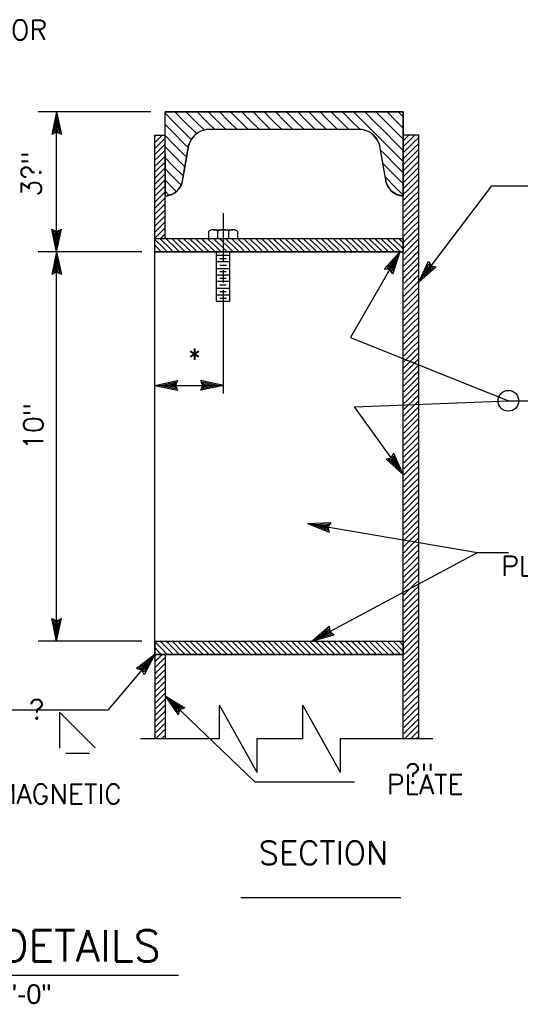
# Model space of a CAD drawing. Extents: x -31.3 to 10.7, y -20.4 to 9.6.
# Tile 18 of 25: x 2.7 to 5.9, y -11 to -4.7. Entities that reach past the tile are written whole.
import ezdxf
from ezdxf.enums import TextEntityAlignment as Align

# ---------------------------------------------------------------- set-up
doc = ezdxf.new("R2010")
doc.units = 0
doc.header["$MEASUREMENT"] = 0
doc.layers.add('01', color=7, linetype='CONTINUOUS')
doc.styles.add('ARIAL', font='Arial')
doc.styles.add('TXT_SHX', font='txt.shx')

msp = doc.modelspace()

# ---------------------------------------------------------------- linework, layer by layer
at = {"layer": '01', "color": 7, "linetype": 'CONTINUOUS'}
for p, q in [((3.5404, -5.3196), (2.8244, -5.3196)), ((2.9414, -5.3196), (2.9104, -5.4636)), ((2.9414, -6.2096), (2.9414, -5.3196)), ((2.9414, -5.3196), (2.9724, -5.4636)), ((5.1444, -5.3196), (3.6314, -5.3196)), ((3.6314, -6.1226), (3.6314, -5.3196)), ((3.7504, -5.3776), (3.6924, -5.3196)), ((3.8214, -5.3776), (3.7634, -5.3196)), ((3.8924, -5.3776), (3.8344, -5.3196)), ((3.9634, -5.3776), (3.9054, -5.3196)), ((4.0344, -5.3776), (3.9764, -5.3196)), ((4.1054, -5.3776), (4.0474, -5.3196)), ((4.1764, -5.3776), (4.1184, -5.3196)), ((4.2474, -5.3776), (4.1894, -5.3196)), ((4.3184, -5.3776), (4.2604, -5.3196)), ((4.3894, -5.3776), (4.3314, -5.3196)), ((4.4604, -5.3776), (4.4024, -5.3196)), ((4.5314, -5.3776), (4.4734, -5.3196)), ((4.6024, -5.3776), (4.5444, -5.3196)), ((4.6734, -5.3776), (4.6154, -5.3196)), ((4.7444, -5.3776), (4.6864, -5.3196)), ((4.8154, -5.3776), (4.7574, -5.3196)), ((4.8864, -5.3776), (4.8284, -5.3196)), ((4.9574, -5.3776), (4.8994, -5.3196)), ((5.0284, -5.3776), (4.9704, -5.3196)), ((5.0994, -5.3776), (5.0414, -5.3196)), ((5.1444, -5.3516), (5.1124, -5.3196)), ((5.1444, -9.3036), (5.1444, -5.3196)), ((2.9414, -5.3566), (2.9214, -5.4506)), ((2.9414, -5.3566), (2.9614, -5.4506)), ((3.6794, -5.3776), (3.6324, -5.3306)), ((3.7504, -5.4486), (3.6794, -5.3776)), ((3.8214, -5.4486), (3.7504, -5.3776)), ((3.8804, -5.4366), (3.8214, -5.3776)), ((3.9464, -5.4316), (3.8924, -5.3776)), ((4.0174, -5.4316), (3.9634, -5.3776)), ((4.0884, -5.4316), (4.0344, -5.3776)), ((4.1594, -5.4316), (4.1054, -5.3776)), ((4.2304, -5.4316), (4.1764, -5.3776)), ((4.3014, -5.4316), (4.2474, -5.3776)), ((4.3724, -5.4316), (4.3184, -5.3776)), ((4.4434, -5.4316), (4.3894, -5.3776)), ((4.5144, -5.4316), (4.4604, -5.3776)), ((4.5854, -5.4316), (4.5314, -5.3776)), ((4.6564, -5.4316), (4.6024, -5.3776)), ((4.7274, -5.4316), (4.6734, -5.3776)), ((4.7984, -5.4316), (4.7444, -5.3776)), ((4.8694, -5.4326), (4.8154, -5.3776)), ((4.9574, -5.4486), (4.8864, -5.3776)), ((5.0284, -5.4486), (4.9574, -5.3776)), ((5.0994, -5.4486), (5.0284, -5.3776)), ((5.1444, -5.4226), (5.0994, -5.3776)), ((2.9414, -5.4416), (2.9214, -5.4506)), ((2.9414, -5.3926), (2.9324, -5.4376)), ((2.9414, -5.4336), (2.9324, -5.4376)), ((2.9414, -5.3926), (2.9514, -5.4376)), ((2.9514, -5.4376), (2.9414, -5.4336)), ((2.9614, -5.4506), (2.9414, -5.4416)), ((3.6794, -5.4486), (3.6324, -5.4016)), ((4.8554, -5.4316), (3.9194, -5.4316)), ((2.9414, -5.4496), (2.9104, -5.4636)), ((2.9724, -5.4636), (2.9414, -5.4496)), ((3.5664, -5.4676), (3.6314, -5.4676)), ((3.5664, -8.6846), (3.5664, -5.4676)), ((3.5664, -5.4756), (3.5744, -5.4676)), ((3.5664, -5.5136), (3.5894, -5.4906)), ((3.5894, -5.4906), (3.6124, -5.4676)), ((3.5894, -5.5286), (3.6274, -5.4906)), ((3.6274, -5.4906), (3.6314, -5.4866)), ((3.6794, -5.5196), (3.6324, -5.4726)), ((3.7504, -5.5196), (3.6794, -5.4486)), ((3.7974, -5.4956), (3.7504, -5.4486)), ((3.8314, -5.4586), (3.8214, -5.4486)), ((5.0284, -5.5196), (4.9574, -5.4486)), ((5.0994, -5.5196), (5.0284, -5.4486)), ((5.1444, -5.4936), (5.0994, -5.4486)), ((5.2434, -5.4676), (5.1444, -5.4676)), ((5.1484, -5.4996), (5.1694, -5.4786)), ((5.1694, -5.4786), (5.1804, -5.4676)), ((5.1694, -5.5166), (5.2074, -5.4786)), ((5.2074, -5.4786), (5.2184, -5.4676)), ((5.2074, -5.5166), (5.2424, -5.4816)), ((5.2424, -9.3036), (5.2424, -5.4676)), ((3.5664, -5.5516), (3.5894, -5.5286)), ((3.5664, -5.5896), (3.5894, -5.5666)), ((3.5894, -5.5666), (3.6274, -5.5286)), ((3.5894, -5.6046), (3.6274, -5.5666)), ((3.6274, -5.5286), (3.6314, -5.5246)), ((3.6274, -5.5666), (3.6314, -5.5626)), ((3.6794, -5.5906), (3.6324, -5.5436)), ((3.7504, -5.5906), (3.6794, -5.5196)), ((3.7444, -5.7416), (3.7824, -5.5256)), ((3.7794, -5.5486), (3.7504, -5.5196)), ((5.0304, -5.7416), (4.9924, -5.5256)), ((5.0284, -5.5906), (4.9984, -5.5616)), ((5.0994, -5.5906), (5.0284, -5.5196)), ((5.1444, -5.5646), (5.0994, -5.5196)), ((5.1484, -5.5376), (5.1694, -5.5166)), ((5.1484, -5.5756), (5.1694, -5.5546)), ((5.1694, -5.5546), (5.2074, -5.5166)), ((5.1694, -5.5926), (5.2074, -5.5546)), ((5.2074, -5.5546), (5.2424, -5.5196)), ((5.2074, -5.5926), (5.2424, -5.5576)), ((3.5664, -5.6276), (3.5894, -5.6046)), ((3.5894, -5.6426), (3.6274, -5.6046)), ((3.6274, -5.6046), (3.6314, -5.6006)), ((3.6794, -5.6616), (3.6324, -5.6136)), ((3.7504, -5.6616), (3.6794, -5.5906)), ((3.7684, -5.6076), (3.7504, -5.5906)), ((5.0994, -5.6616), (5.0284, -5.5906)), ((5.1444, -5.6356), (5.0994, -5.5906)), ((5.1484, -5.6136), (5.1694, -5.5926)), ((5.1484, -5.6516), (5.1694, -5.6306)), ((5.1694, -5.6306), (5.2074, -5.5926)), ((5.1694, -5.6686), (5.2074, -5.6306)), ((5.2074, -5.6306), (5.2424, -5.5956)), ((5.2074, -5.6686), (5.2424, -5.6336)), ((3.5664, -5.6656), (3.5894, -5.6426)), ((3.5664, -5.7036), (3.5894, -5.6806)), ((3.5894, -5.6806), (3.6274, -5.6426)), ((3.5894, -5.7186), (3.6274, -5.6806)), ((3.6274, -5.6426), (3.6314, -5.6386)), ((3.6274, -5.6806), (3.6314, -5.6766)), ((3.6794, -5.7326), (3.6324, -5.6846)), ((3.7474, -5.7286), (3.6794, -5.6616)), ((3.7574, -5.6676), (3.7504, -5.6616)), ((5.0284, -5.6616), (5.0134, -5.6466)), ((5.0994, -5.7326), (5.0284, -5.6616)), ((5.1444, -5.7066), (5.0994, -5.6616)), ((5.1484, -5.6896), (5.1694, -5.6686)), ((5.1694, -5.7066), (5.2074, -5.6686)), ((5.2074, -5.7066), (5.2424, -5.6716)), ((3.5664, -5.7416), (3.5894, -5.7186)), ((3.5664, -5.7796), (3.5894, -5.7566)), ((3.5894, -5.7566), (3.6274, -5.7186)), ((3.5894, -5.7946), (3.6274, -5.7566)), ((3.6274, -5.7186), (3.6314, -5.7146)), ((3.6274, -5.7566), (3.6314, -5.7526)), ((3.6794, -5.8036), (3.6324, -5.7556)), ((3.7324, -5.7846), (3.6794, -5.7326)), ((5.0994, -5.8036), (5.0284, -5.7326)), ((5.1444, -5.7776), (5.0994, -5.7326)), ((5.1484, -5.7276), (5.1694, -5.7066)), ((5.1484, -5.7656), (5.1694, -5.7446)), ((5.1694, -5.7446), (5.2074, -5.7066)), ((5.1694, -5.7826), (5.2074, -5.7446)), ((5.2074, -5.7446), (5.2424, -5.7096)), ((5.2074, -5.7826), (5.2424, -5.7476)), ((3.5664, -5.8176), (3.5894, -5.7946)), ((3.5894, -5.8326), (3.6274, -5.7946)), ((3.6274, -5.7946), (3.6314, -5.7906)), ((3.7014, -5.8256), (3.6794, -5.8036)), ((5.1444, -5.8486), (5.0994, -5.8036)), ((5.1484, -5.8036), (5.1694, -5.7826)), ((5.1484, -5.8416), (5.1694, -5.8206)), ((5.1694, -5.8206), (5.2074, -5.7826)), ((5.1694, -5.8586), (5.2074, -5.8206)), ((5.2074, -5.8206), (5.2424, -5.7856)), ((5.2424, -6.4016), (5.7074, -5.7896)), ((5.7074, -5.7896), (6.0104, -5.7896)), ((3.5664, -5.8556), (3.5894, -5.8326)), ((3.5664, -5.8936), (3.5894, -5.8706)), ((3.5894, -5.8706), (3.6274, -5.8326)), ((3.5894, -5.9086), (3.6274, -5.8706)), ((3.6274, -5.8326), (3.6314, -5.8286)), ((3.6544, -5.8486), (3.6324, -5.8266)), ((5.1484, -5.8796), (5.1694, -5.8586)), ((5.1694, -5.8966), (5.2074, -5.8586)), ((5.2074, -5.8586), (5.2424, -5.8236)), ((5.2074, -5.8966), (5.2424, -5.8616)), ((3.5664, -5.9316), (3.5894, -5.9086)), ((3.5664, -5.9696), (3.5894, -5.9466)), ((3.5894, -5.9466), (3.6274, -5.9086)), ((3.5894, -5.9846), (3.6274, -5.9466)), ((5.1484, -5.9176), (5.1694, -5.8966)), ((5.1484, -5.9556), (5.1694, -5.9346)), ((5.1694, -5.9346), (5.2074, -5.8966)), ((5.1694, -5.9726), (5.2074, -5.9346)), ((5.2074, -5.9346), (5.2424, -5.8996)), ((5.2074, -5.9726), (5.2424, -5.9376)), ((3.5664, -6.0076), (3.5894, -5.9846)), ((3.5894, -6.0226), (3.6274, -5.9846)), ((4.0014, -6.2696), (4.0014, -5.9636)), ((5.1484, -5.9936), (5.1694, -5.9726)), ((5.1694, -6.0106), (5.2074, -5.9726)), ((5.2074, -6.0106), (5.2424, -5.9756)), ((2.9414, -6.2096), (2.9104, -6.0656)), ((2.9104, -6.0656), (2.9414, -6.0796)), ((2.9414, -6.2096), (2.9724, -6.0656)), ((2.9414, -6.0796), (2.9724, -6.0656)), ((3.5664, -6.0456), (3.5894, -6.0226)), ((3.5664, -6.0836), (3.5894, -6.0606)), ((3.5894, -6.0606), (3.6274, -6.0226)), ((3.5894, -6.0986), (3.6274, -6.0606)), ((3.6274, -6.0226), (3.6314, -6.0186)), ((3.6274, -6.0606), (3.6314, -6.0566)), ((3.9364, -6.0696), (4.0634, -6.0696)), ((5.1484, -6.0316), (5.1694, -6.0106)), ((5.1484, -6.0696), (5.1694, -6.0486)), ((5.1694, -6.0486), (5.2074, -6.0106)), ((5.1694, -6.0866), (5.2074, -6.0486)), ((5.2074, -6.0486), (5.2424, -6.0136)), ((5.2074, -6.0866), (5.2424, -6.0516)), ((2.9414, -6.1726), (2.9214, -6.0786)), ((2.9214, -6.0786), (2.9414, -6.0876)), ((2.9414, -6.1366), (2.9314, -6.0916)), ((2.9314, -6.0916), (2.9414, -6.0956)), ((2.9414, -6.1726), (2.9614, -6.0786)), ((2.9414, -6.0876), (2.9614, -6.0786)), ((2.9414, -6.1366), (2.9504, -6.0916)), ((2.9414, -6.0956), (2.9504, -6.0916)), ((3.5664, -6.1216), (3.5894, -6.0986)), ((3.5664, -6.1246), (5.1444, -6.1246)), ((3.5754, -6.1406), (3.5664, -6.1316)), ((3.6134, -6.1406), (3.5974, -6.1246)), ((3.6014, -6.1246), (3.6274, -6.0986)), ((3.6274, -6.0986), (3.6314, -6.0946)), ((3.6514, -6.1406), (3.6354, -6.1246)), ((3.6894, -6.1406), (3.6734, -6.1246)), ((3.7274, -6.1406), (3.7114, -6.1246)), ((3.7654, -6.1406), (3.7494, -6.1246)), ((3.8034, -6.1406), (3.7874, -6.1246)), ((3.8414, -6.1406), (3.8254, -6.1246)), ((3.8794, -6.1406), (3.8634, -6.1246)), ((3.9174, -6.1406), (3.9014, -6.1246)), ((3.9084, -6.1246), (3.9084, -6.0806)), ((3.9554, -6.1406), (3.9394, -6.1246)), ((3.9654, -6.1246), (3.9654, -6.0806)), ((3.9934, -6.1406), (3.9774, -6.1246)), ((4.0314, -6.1406), (4.0154, -6.1246)), ((4.0354, -6.1246), (4.0354, -6.0806)), ((4.0694, -6.1406), (4.0534, -6.1246)), ((4.1074, -6.1406), (4.0914, -6.1246)), ((4.0924, -6.1246), (4.0924, -6.0806)), ((4.1454, -6.1406), (4.1294, -6.1246)), ((4.1834, -6.1406), (4.1674, -6.1246)), ((4.2214, -6.1406), (4.2054, -6.1246)), ((4.2594, -6.1406), (4.2434, -6.1246)), ((4.2974, -6.1406), (4.2814, -6.1246)), ((4.3354, -6.1406), (4.3194, -6.1246)), ((4.3734, -6.1406), (4.3574, -6.1246)), ((4.4114, -6.1406), (4.3954, -6.1246)), ((4.4494, -6.1406), (4.4334, -6.1246)), ((4.4874, -6.1406), (4.4714, -6.1246)), ((4.5254, -6.1406), (4.5094, -6.1246)), ((4.5634, -6.1406), (4.5474, -6.1246)), ((4.6014, -6.1406), (4.5854, -6.1246)), ((4.6394, -6.1406), (4.6234, -6.1246)), ((4.6774, -6.1406), (4.6614, -6.1246)), ((4.7154, -6.1406), (4.6994, -6.1246)), ((4.7534, -6.1406), (4.7374, -6.1246)), ((4.7914, -6.1406), (4.7754, -6.1246)), ((4.8294, -6.1406), (4.8134, -6.1246)), ((4.8674, -6.1406), (4.8514, -6.1246)), ((4.9054, -6.1406), (4.8894, -6.1246)), ((4.9434, -6.1406), (4.9274, -6.1246)), ((4.9814, -6.1406), (4.9654, -6.1246)), ((5.0194, -6.1406), (5.0034, -6.1246)), ((5.0574, -6.1406), (5.0414, -6.1246)), ((5.0954, -6.1406), (5.0794, -6.1246)), ((5.1334, -6.1406), (5.1174, -6.1246)), ((5.1484, -6.1076), (5.1694, -6.0866)), ((5.1484, -6.1456), (5.1694, -6.1246)), ((5.1694, -6.1246), (5.2074, -6.0866)), ((5.1694, -6.1626), (5.2074, -6.1246)), ((5.2074, -6.1246), (5.2424, -6.0896)), ((5.2074, -6.1626), (5.2424, -6.1276)), ((3.5754, -6.1786), (3.5664, -6.1696)), ((3.6134, -6.1786), (3.5754, -6.1406)), ((3.6064, -6.2096), (3.5754, -6.1786)), ((3.6514, -6.1786), (3.6134, -6.1406)), ((3.6444, -6.2096), (3.6134, -6.1786)), ((3.6894, -6.1786), (3.6514, -6.1406)), ((3.6824, -6.2096), (3.6514, -6.1786)), ((3.7274, -6.1786), (3.6894, -6.1406)), ((3.7204, -6.2096), (3.6894, -6.1786)), ((3.7654, -6.1786), (3.7274, -6.1406)), ((3.7584, -6.2096), (3.7274, -6.1786)), ((3.8034, -6.1786), (3.7654, -6.1406)), ((3.7964, -6.2096), (3.7654, -6.1786)), ((3.8414, -6.1786), (3.8034, -6.1406)), ((3.8344, -6.2096), (3.8034, -6.1786)), ((3.8794, -6.1786), (3.8414, -6.1406)), ((3.8724, -6.2096), (3.8414, -6.1786)), ((3.9174, -6.1786), (3.8794, -6.1406)), ((3.9104, -6.2096), (3.8794, -6.1786)), ((3.9554, -6.1786), (3.9174, -6.1406)), ((3.9484, -6.2096), (3.9174, -6.1786)), ((3.9934, -6.1786), (3.9554, -6.1406)), ((3.9864, -6.2096), (3.9554, -6.1786)), ((4.0314, -6.1786), (3.9934, -6.1406)), ((4.0244, -6.2096), (3.9934, -6.1786)), ((4.0694, -6.1786), (4.0314, -6.1406)), ((4.0624, -6.2096), (4.0314, -6.1786)), ((4.1074, -6.1786), (4.0694, -6.1406)), ((4.1004, -6.2096), (4.0694, -6.1786)), ((4.1454, -6.1786), (4.1074, -6.1406)), ((4.1384, -6.2096), (4.1074, -6.1786)), ((4.1834, -6.1786), (4.1454, -6.1406)), ((4.1764, -6.2096), (4.1454, -6.1786)), ((4.2214, -6.1786), (4.1834, -6.1406)), ((4.2144, -6.2096), (4.1834, -6.1786)), ((4.2594, -6.1786), (4.2214, -6.1406)), ((4.2524, -6.2096), (4.2214, -6.1786)), ((4.2974, -6.1786), (4.2594, -6.1406)), ((4.2904, -6.2096), (4.2594, -6.1786)), ((4.3354, -6.1786), (4.2974, -6.1406)), ((4.3284, -6.2096), (4.2974, -6.1786)), ((4.3734, -6.1786), (4.3354, -6.1406)), ((4.3664, -6.2096), (4.3354, -6.1786)), ((4.4114, -6.1786), (4.3734, -6.1406)), ((4.4044, -6.2096), (4.3734, -6.1786)), ((4.4494, -6.1786), (4.4114, -6.1406)), ((4.4424, -6.2096), (4.4114, -6.1786)), ((4.4874, -6.1786), (4.4494, -6.1406)), ((4.4804, -6.2096), (4.4494, -6.1786)), ((4.5254, -6.1786), (4.4874, -6.1406)), ((4.5184, -6.2096), (4.4874, -6.1786)), ((4.5634, -6.1786), (4.5254, -6.1406)), ((4.5564, -6.2096), (4.5254, -6.1786)), ((4.6014, -6.1786), (4.5634, -6.1406)), ((4.5944, -6.2096), (4.5634, -6.1786)), ((4.6394, -6.1786), (4.6014, -6.1406)), ((4.6324, -6.2096), (4.6014, -6.1786)), ((4.6774, -6.1786), (4.6394, -6.1406)), ((4.6704, -6.2096), (4.6394, -6.1786)), ((4.7154, -6.1786), (4.6774, -6.1406)), ((4.7084, -6.2096), (4.6774, -6.1786)), ((4.7534, -6.1786), (4.7154, -6.1406)), ((4.7464, -6.2096), (4.7154, -6.1786)), ((4.7914, -6.1786), (4.7534, -6.1406)), ((4.7844, -6.2096), (4.7534, -6.1786)), ((4.8294, -6.1786), (4.7914, -6.1406)), ((4.8224, -6.2096), (4.7914, -6.1786)), ((4.8674, -6.1786), (4.8294, -6.1406)), ((4.8604, -6.2096), (4.8294, -6.1786)), ((4.9054, -6.1786), (4.8674, -6.1406)), ((4.8984, -6.2096), (4.8674, -6.1786)), ((4.9434, -6.1786), (4.9054, -6.1406)), ((4.9364, -6.2096), (4.9054, -6.1786)), ((4.9814, -6.1786), (4.9434, -6.1406)), ((4.9744, -6.2096), (4.9434, -6.1786)), ((5.0194, -6.1786), (4.9814, -6.1406)), ((5.0124, -6.2096), (4.9814, -6.1786)), ((5.0574, -6.1786), (5.0194, -6.1406)), ((5.0504, -6.2096), (5.0194, -6.1786)), ((5.0954, -6.1786), (5.0574, -6.1406)), ((5.0884, -6.2096), (5.0574, -6.1786)), ((5.1334, -6.1786), (5.0954, -6.1406)), ((5.1264, -6.2096), (5.0954, -6.1786)), ((5.1444, -6.1516), (5.1334, -6.1406)), ((5.1444, -6.1896), (5.1334, -6.1786)), ((5.1484, -6.1836), (5.1694, -6.1626)), ((5.1694, -6.2006), (5.2074, -6.1626)), ((5.2074, -6.2006), (5.2424, -6.1656)), ((3.4824, -6.2096), (2.8244, -6.2096)), ((2.9414, -6.2096), (2.9104, -6.3536)), ((2.9414, -6.2466), (2.9214, -6.3406)), ((2.9414, -8.6846), (2.9414, -6.2096)), ((2.9414, -6.2096), (2.9724, -6.3536)), ((2.9414, -6.2466), (2.9614, -6.3406)), ((3.5684, -6.2096), (3.5664, -6.2076)), ((3.5664, -6.2096), (5.1444, -6.2096)), ((3.9574, -6.5236), (3.9574, -6.2096)), ((3.9574, -6.2306), (4.0424, -6.2306)), ((3.9784, -6.2516), (4.0204, -6.2516)), ((4.0424, -6.5236), (4.0424, -6.2096)), ((5.1224, -6.2096), (4.8094, -6.7536)), ((5.1224, -6.2096), (5.0234, -6.3186)), ((5.1044, -6.2416), (5.0394, -6.3136)), ((5.1044, -6.2416), (5.0744, -6.3336)), ((5.1224, -6.2096), (5.0774, -6.3496)), ((5.1484, -6.2216), (5.1694, -6.2006)), ((5.1484, -6.2596), (5.1694, -6.2386)), ((5.1694, -6.2386), (5.2074, -6.2006)), ((5.1694, -6.2766), (5.2074, -6.2386)), ((5.2074, -6.2386), (5.2424, -6.2036)), ((5.2074, -6.2766), (5.2424, -6.2416)), ((2.9414, -6.2826), (2.9324, -6.3276)), ((2.9414, -6.2826), (2.9514, -6.3276)), ((3.9574, -6.2716), (4.0424, -6.2716)), ((3.9574, -6.3146), (4.0424, -6.3146)), ((3.9794, -6.2936), (4.0204, -6.2936)), ((5.0574, -6.3226), (5.0234, -6.3186)), ((5.0614, -6.3156), (5.0394, -6.3136)), ((5.0864, -6.2726), (5.0554, -6.3076)), ((5.0654, -6.3086), (5.0554, -6.3076)), ((5.0774, -6.3496), (5.0574, -6.3226)), ((5.0744, -6.3336), (5.0614, -6.3156)), ((5.0724, -6.3166), (5.0654, -6.3086)), ((5.0864, -6.2726), (5.0724, -6.3166)), ((5.1484, -6.2976), (5.1694, -6.2766)), ((5.1484, -6.3356), (5.1694, -6.3146)), ((5.1694, -6.3146), (5.2074, -6.2766)), ((5.1694, -6.3526), (5.2074, -6.3146)), ((5.2074, -6.3146), (5.2424, -6.2796)), ((5.2074, -6.3526), (5.2424, -6.3176)), ((5.2424, -6.4016), (5.3044, -6.2686)), ((5.2424, -6.4016), (5.3544, -6.3056)), ((5.2644, -6.3726), (5.3054, -6.2856)), ((5.2644, -6.3726), (5.3374, -6.3096)), ((5.2864, -6.3436), (5.3054, -6.3016)), ((5.2864, -6.3436), (5.3214, -6.3126)), ((5.3044, -6.2686), (5.3214, -6.2976)), ((5.3054, -6.2856), (5.3164, -6.3046)), ((5.3054, -6.3016), (5.3114, -6.3106)), ((5.3114, -6.3106), (5.3214, -6.3126)), ((5.3164, -6.3046), (5.3374, -6.3096)), ((5.3214, -6.2976), (5.3544, -6.3056)), ((2.9414, -6.3396), (2.9104, -6.3536)), ((2.9414, -6.3316), (2.9214, -6.3406)), ((2.9414, -6.3236), (2.9324, -6.3276)), ((2.9514, -6.3276), (2.9414, -6.3236)), ((2.9614, -6.3406), (2.9414, -6.3316)), ((2.9724, -6.3536), (2.9414, -6.3396)), ((3.9574, -6.3556), (4.0424, -6.3556)), ((3.9784, -6.3766), (4.0184, -6.3766)), ((3.9794, -6.3346), (4.0194, -6.3346)), ((4.0014, -6.4046), (4.0014, -6.3266)), ((5.1704, -6.3516), (5.1454, -6.3766)), ((5.1494, -6.4486), (5.2424, -6.3556)), ((5.1504, -6.4096), (5.2074, -6.3526)), ((3.9574, -6.3956), (4.0424, -6.3956)), ((3.9574, -6.4396), (4.0424, -6.4396)), ((3.9784, -6.4186), (4.0194, -6.4186)), ((5.1694, -6.4696), (5.2074, -6.4316)), ((5.2074, -6.4316), (5.2424, -6.3966)), ((5.2074, -6.4696), (5.2424, -6.4346)), ((3.9574, -6.4826), (4.0424, -6.4826)), ((3.9784, -6.4616), (4.0194, -6.4616)), ((3.9794, -6.5036), (4.0204, -6.5036)), ((4.0014, -7.1106), (4.0014, -6.4526)), ((5.1484, -6.4906), (5.1694, -6.4696)), ((5.1484, -6.5286), (5.1694, -6.5076)), ((5.1694, -6.5076), (5.2074, -6.4696)), ((5.1694, -6.5456), (5.2074, -6.5076)), ((5.2074, -6.5076), (5.2424, -6.4726)), ((5.2074, -6.5456), (5.2424, -6.5106)), ((3.9574, -6.5236), (4.0424, -6.5236)), ((5.1484, -6.5666), (5.1694, -6.5456)), ((5.1694, -6.5836), (5.2074, -6.5456)), ((5.2074, -6.5836), (5.2424, -6.5486)), ((5.1484, -6.6046), (5.1694, -6.5836)), ((5.1484, -6.6426), (5.1694, -6.6216)), ((5.1694, -6.6216), (5.2074, -6.5836)), ((5.1694, -6.6596), (5.2074, -6.6216)), ((5.2074, -6.6216), (5.2424, -6.5866)), ((5.2074, -6.6596), (5.2424, -6.6246)), ((5.1484, -6.6806), (5.1694, -6.6596)), ((5.1484, -6.7186), (5.1694, -6.6976)), ((5.1694, -6.6976), (5.2074, -6.6596)), ((5.1694, -6.7356), (5.2074, -6.6976)), ((5.2074, -6.6976), (5.2424, -6.6626)), ((4.8094, -6.7536), (5.8124, -7.1566)), ((5.1484, -6.7566), (5.1694, -6.7356)), ((5.1694, -6.7736), (5.2074, -6.7356)), ((5.2074, -6.7356), (5.2424, -6.7006)), ((5.2074, -6.7736), (5.2424, -6.7386)), ((5.1484, -6.7946), (5.1694, -6.7736)), ((5.1484, -6.8326), (5.1694, -6.8116)), ((5.1694, -6.8116), (5.2074, -6.7736)), ((5.1694, -6.8496), (5.2074, -6.8116)), ((5.2074, -6.8116), (5.2424, -6.7766)), ((5.2074, -6.8496), (5.2424, -6.8146)), ((5.1484, -6.8706), (5.1694, -6.8496)), ((5.1694, -6.8876), (5.2074, -6.8496)), ((5.2074, -6.8876), (5.2424, -6.8526)), ((5.1484, -6.9086), (5.1694, -6.8876)), ((5.1484, -6.9466), (5.1694, -6.9256)), ((5.1694, -6.9256), (5.2074, -6.8876)), ((5.1694, -6.9636), (5.2074, -6.9256)), ((5.2074, -6.9256), (5.2424, -6.8906)), ((5.2074, -6.9636), (5.2424, -6.9286)), ((5.1484, -6.9846), (5.1694, -6.9636)), ((5.1484, -7.0226), (5.1694, -7.0016)), ((5.1694, -7.0016), (5.2074, -6.9636)), ((5.1694, -7.0396), (5.2074, -7.0016)), ((5.2074, -7.0016), (5.2424, -6.9666)), ((5.2074, -7.0396), (5.2424, -7.0046)), ((3.5664, -7.0586), (3.7104, -7.0276)), ((3.5664, -7.0586), (4.0014, -7.0586)), ((3.5664, -7.0586), (3.7104, -7.0896)), ((3.6034, -7.0586), (3.6974, -7.0386)), ((3.6034, -7.0586), (3.6974, -7.0786)), ((3.6394, -7.0586), (3.6844, -7.0486)), ((3.6394, -7.0586), (3.6844, -7.0676)), ((3.6844, -7.0486), (3.6804, -7.0586)), ((3.6804, -7.0586), (3.6844, -7.0676)), ((3.6974, -7.0386), (3.6884, -7.0586)), ((3.6884, -7.0586), (3.6974, -7.0786)), ((3.7104, -7.0276), (3.6964, -7.0586)), ((3.6964, -7.0586), (3.7104, -7.0896)), ((4.0014, -7.0586), (3.8574, -7.0276)), ((3.8714, -7.0586), (3.8574, -7.0276)), ((4.0014, -7.0586), (3.8574, -7.0896)), ((3.8574, -7.0896), (3.8714, -7.0586)), ((3.9644, -7.0586), (3.8704, -7.0386)), ((3.8794, -7.0586), (3.8704, -7.0386)), ((3.9644, -7.0586), (3.8704, -7.0786)), ((3.8704, -7.0786), (3.8794, -7.0586)), ((3.9284, -7.0586), (3.8834, -7.0496)), ((3.8874, -7.0586), (3.8834, -7.0496)), ((3.9284, -7.0586), (3.8834, -7.0686)), ((3.8834, -7.0686), (3.8874, -7.0586)), ((5.1484, -7.0606), (5.1694, -7.0396)), ((5.1694, -7.0776), (5.2074, -7.0396)), ((5.2074, -7.0776), (5.2424, -7.0426)), ((5.1484, -7.0986), (5.1694, -7.0776)), ((5.1484, -7.1366), (5.1694, -7.1156)), ((5.1694, -7.1156), (5.2074, -7.0776)), ((5.1694, -7.1536), (5.2074, -7.1156)), ((5.2074, -7.1156), (5.2424, -7.0806)), ((5.2074, -7.1536), (5.2424, -7.1186)), ((4.8354, -7.1956), (5.8124, -7.1566)), ((5.1444, -7.6256), (4.8354, -7.1956)), ((5.1484, -7.1746), (5.1694, -7.1536)), ((5.1484, -7.2126), (5.1694, -7.1916)), ((5.1694, -7.1916), (5.2074, -7.1536)), ((5.1694, -7.2296), (5.2074, -7.1916)), ((5.2074, -7.1916), (5.2424, -7.1566)), ((5.2074, -7.2296), (5.2424, -7.1946)), ((5.8124, -7.1566), (6.4764, -7.1566)), ((5.1704, -7.2286), (5.1454, -7.2536)), ((5.1494, -7.3256), (5.2424, -7.2326)), ((5.1504, -7.2866), (5.2074, -7.2296)), ((5.1694, -7.3406), (5.2074, -7.3026)), ((5.2074, -7.3026), (5.2424, -7.2676)), ((5.2074, -7.3406), (5.2424, -7.3056)), ((5.1484, -7.3616), (5.1694, -7.3406)), ((5.1484, -7.3996), (5.1694, -7.3786)), ((5.1694, -7.3786), (5.2074, -7.3406)), ((5.1694, -7.4166), (5.2074, -7.3786)), ((5.2074, -7.3786), (5.2424, -7.3436)), ((5.2074, -7.4166), (5.2424, -7.3816)), ((5.1484, -7.4376), (5.1694, -7.4166)), ((5.1694, -7.4546), (5.2074, -7.4166)), ((5.2074, -7.4546), (5.2424, -7.4196)), ((5.0684, -7.5196), (5.0854, -7.4906)), ((5.0734, -7.5266), (5.0844, -7.5076)), ((5.1224, -7.5956), (5.0844, -7.5076)), ((5.1444, -7.6256), (5.0854, -7.4906)), ((5.1484, -7.4756), (5.1694, -7.4546)), ((5.1484, -7.5136), (5.1694, -7.4926)), ((5.1694, -7.4926), (5.2074, -7.4546)), ((5.1694, -7.5306), (5.2074, -7.4926)), ((5.2074, -7.4926), (5.2424, -7.4576)), ((5.2074, -7.5306), (5.2424, -7.4956)), ((5.0354, -7.5266), (5.0684, -7.5196)), ((5.1444, -7.6256), (5.0354, -7.5266)), ((5.0514, -7.5306), (5.0734, -7.5266)), ((5.1224, -7.5956), (5.0514, -7.5306)), ((5.0674, -7.5356), (5.0774, -7.5326)), ((5.1014, -7.5666), (5.0674, -7.5356)), ((5.0774, -7.5326), (5.0824, -7.5246)), ((5.1014, -7.5666), (5.0824, -7.5246)), ((5.1484, -7.5516), (5.1694, -7.5306)), ((5.1484, -7.5896), (5.1694, -7.5686)), ((5.1694, -7.5686), (5.2074, -7.5306)), ((5.1694, -7.6066), (5.2074, -7.5686)), ((5.2074, -7.5686), (5.2424, -7.5336)), ((5.2074, -7.6066), (5.2424, -7.5716)), ((5.1484, -7.6276), (5.1694, -7.6066)), ((5.1694, -7.6446), (5.2074, -7.6066)), ((5.2074, -7.6446), (5.2424, -7.6096)), ((5.1484, -7.6656), (5.1694, -7.6446)), ((5.1484, -7.7036), (5.1694, -7.6826)), ((5.1694, -7.6826), (5.2074, -7.6446)), ((5.1694, -7.7206), (5.2074, -7.6826)), ((5.2074, -7.6826), (5.2424, -7.6476)), ((5.2074, -7.7206), (5.2424, -7.6856)), ((5.1484, -7.7416), (5.1694, -7.7206)), ((5.1484, -7.7796), (5.1694, -7.7586)), ((5.1694, -7.7586), (5.2074, -7.7206)), ((5.1694, -7.7966), (5.2074, -7.7586)), ((5.2074, -7.7586), (5.2424, -7.7236)), ((5.2074, -7.7966), (5.2424, -7.7616)), ((5.1484, -7.8176), (5.1694, -7.7966)), ((5.1694, -7.8346), (5.2074, -7.7966)), ((5.2074, -7.8346), (5.2424, -7.7996)), ((5.1484, -7.8556), (5.1694, -7.8346)), ((5.1484, -7.8936), (5.1694, -7.8726)), ((5.1694, -7.8726), (5.2074, -7.8346)), ((5.1694, -7.9106), (5.2074, -7.8726)), ((5.2074, -7.8726), (5.2424, -7.8376)), ((5.2074, -7.9106), (5.2424, -7.8756)), ((4.5364, -7.9376), (4.6834, -7.9306)), ((4.5364, -7.9376), (5.6164, -8.1206)), ((4.5364, -7.9376), (4.6734, -7.9926)), ((4.5724, -7.9436), (4.6694, -7.9396)), ((4.5724, -7.9436), (4.6624, -7.9796)), ((4.6084, -7.9496), (4.6544, -7.9476)), ((4.6084, -7.9496), (4.6514, -7.9666)), ((4.6544, -7.9476), (4.6484, -7.9566)), ((4.6694, -7.9396), (4.6564, -7.9576)), ((4.6834, -7.9306), (4.6644, -7.9596)), ((5.1484, -7.9316), (5.1694, -7.9106)), ((5.1484, -7.9696), (5.1694, -7.9486)), ((5.1694, -7.9486), (5.2074, -7.9106)), ((5.1694, -7.9866), (5.2074, -7.9486)), ((5.2074, -7.9486), (5.2424, -7.9136)), ((4.6484, -7.9566), (4.6514, -7.9666)), ((4.6564, -7.9576), (4.6624, -7.9796)), ((4.6644, -7.9596), (4.6734, -7.9926)), ((5.1484, -8.0076), (5.1694, -7.9866)), ((5.1694, -8.0246), (5.2074, -7.9866)), ((5.2074, -7.9866), (5.2424, -7.9516)), ((5.2074, -8.0246), (5.2424, -7.9896)), ((5.1484, -8.0456), (5.1694, -8.0246)), ((5.1484, -8.0836), (5.1694, -8.0626)), ((5.1694, -8.0626), (5.2074, -8.0246)), ((5.1694, -8.1006), (5.2074, -8.0626)), ((5.2074, -8.0626), (5.2424, -8.0276)), ((5.2074, -8.1006), (5.2424, -8.0656)), ((4.5624, -8.6846), (5.6164, -8.1206)), ((5.1704, -8.0996), (5.1454, -8.1246)), ((5.1494, -8.1966), (5.2424, -8.1036)), ((5.1504, -8.1576), (5.2074, -8.1006)), ((5.6164, -8.1206), (5.8124, -8.1206)), ((5.1694, -8.2176), (5.2074, -8.1796)), ((5.2074, -8.1796), (5.2424, -8.1446)), ((5.2074, -8.2176), (5.2424, -8.1826)), ((5.1484, -8.2386), (5.1694, -8.2176)), ((5.1484, -8.2766), (5.1694, -8.2556)), ((5.1694, -8.2556), (5.2074, -8.2176)), ((5.1694, -8.2936), (5.2074, -8.2556)), ((5.2074, -8.2556), (5.2424, -8.2206)), ((5.2074, -8.2936), (5.2424, -8.2586)), ((5.1484, -8.3146), (5.1694, -8.2936)), ((5.1694, -8.3316), (5.2074, -8.2936)), ((5.2074, -8.3316), (5.2424, -8.2966)), ((5.1484, -8.3526), (5.1694, -8.3316)), ((5.1484, -8.3906), (5.1694, -8.3696)), ((5.1694, -8.3696), (5.2074, -8.3316)), ((5.1694, -8.4076), (5.2074, -8.3696)), ((5.2074, -8.3696), (5.2424, -8.3346)), ((5.2074, -8.4076), (5.2424, -8.3726)), ((5.1484, -8.4286), (5.1694, -8.4076)), ((5.1484, -8.4666), (5.1694, -8.4456)), ((5.1694, -8.4456), (5.2074, -8.4076)), ((5.1694, -8.4836), (5.2074, -8.4456)), ((5.2074, -8.4456), (5.2424, -8.4106)), ((5.2074, -8.4836), (5.2424, -8.4486)), ((5.1484, -8.5046), (5.1694, -8.4836)), ((5.1694, -8.5216), (5.2074, -8.4836)), ((5.2074, -8.5216), (5.2424, -8.4866)), ((2.9414, -8.6846), (2.9104, -8.5406)), ((2.9104, -8.5406), (2.9414, -8.5546)), ((2.9414, -8.6476), (2.9214, -8.5536)), ((2.9214, -8.5536), (2.9414, -8.5626)), ((2.9414, -8.6116), (2.9314, -8.5666)), ((2.9314, -8.5666), (2.9414, -8.5706)), ((2.9414, -8.6846), (2.9724, -8.5406)), ((2.9414, -8.5546), (2.9724, -8.5406)), ((2.9414, -8.6476), (2.9614, -8.5536)), ((2.9414, -8.5626), (2.9614, -8.5536)), ((2.9414, -8.6116), (2.9504, -8.5666)), ((2.9414, -8.5706), (2.9504, -8.5666)), ((5.1484, -8.5426), (5.1694, -8.5216)), ((5.1484, -8.5806), (5.1694, -8.5596)), ((5.1694, -8.5596), (5.2074, -8.5216)), ((5.1694, -8.5976), (5.2074, -8.5596)), ((5.2074, -8.5596), (5.2424, -8.5246)), ((5.2074, -8.5976), (5.2424, -8.5626)), ((4.5624, -8.6846), (4.6744, -8.5896)), ((4.5954, -8.6676), (4.6684, -8.6056)), ((4.6264, -8.6506), (4.6614, -8.6206)), ((4.6264, -8.6506), (4.6704, -8.6366)), ((4.6614, -8.6206), (4.6634, -8.6306)), ((4.6634, -8.6306), (4.6704, -8.6366)), ((4.6684, -8.6056), (4.6704, -8.6266)), ((4.6704, -8.6266), (4.6874, -8.6406)), ((4.6744, -8.5896), (4.6774, -8.6236)), ((4.6774, -8.6236), (4.7044, -8.6436)), ((5.1484, -8.6186), (5.1694, -8.5976)), ((5.1484, -8.6566), (5.1694, -8.6356)), ((5.1694, -8.6356), (5.2074, -8.5976)), ((5.1694, -8.6736), (5.2074, -8.6356)), ((5.2074, -8.6356), (5.2424, -8.6006)), ((5.2074, -8.6736), (5.2424, -8.6386)), ((3.4824, -8.6846), (2.8244, -8.6846)), ((3.5664, -8.6846), (5.1444, -8.6846)), ((3.5664, -8.6846), (3.5664, -9.3036)), ((3.5754, -8.7006), (3.5664, -8.6916)), ((3.6134, -8.7386), (3.5754, -8.7006)), ((3.6134, -8.7006), (3.5974, -8.6846)), ((3.6514, -8.7386), (3.6134, -8.7006)), ((3.6514, -8.7006), (3.6354, -8.6846)), ((3.6894, -8.7386), (3.6514, -8.7006)), ((3.6894, -8.7006), (3.6734, -8.6846)), ((3.7274, -8.7386), (3.6894, -8.7006)), ((3.7274, -8.7006), (3.7114, -8.6846)), ((3.7654, -8.7386), (3.7274, -8.7006)), ((3.7654, -8.7006), (3.7494, -8.6846)), ((3.8034, -8.7386), (3.7654, -8.7006)), ((3.8034, -8.7006), (3.7874, -8.6846)), ((3.8414, -8.7386), (3.8034, -8.7006)), ((3.8414, -8.7006), (3.8254, -8.6846)), ((3.8794, -8.7386), (3.8414, -8.7006)), ((3.8794, -8.7006), (3.8634, -8.6846)), ((3.9174, -8.7386), (3.8794, -8.7006)), ((3.9174, -8.7006), (3.9014, -8.6846)), ((3.9554, -8.7386), (3.9174, -8.7006)), ((3.9554, -8.7006), (3.9394, -8.6846)), ((3.9934, -8.7386), (3.9554, -8.7006)), ((3.9934, -8.7006), (3.9774, -8.6846)), ((4.0314, -8.7386), (3.9934, -8.7006)), ((4.0314, -8.7006), (4.0154, -8.6846)), ((4.0694, -8.7386), (4.0314, -8.7006)), ((4.0694, -8.7006), (4.0534, -8.6846)), ((4.1074, -8.7386), (4.0694, -8.7006)), ((4.1074, -8.7006), (4.0914, -8.6846)), ((4.1454, -8.7386), (4.1074, -8.7006)), ((4.1454, -8.7006), (4.1294, -8.6846)), ((4.1834, -8.7386), (4.1454, -8.7006)), ((4.1834, -8.7006), (4.1674, -8.6846)), ((4.2214, -8.7386), (4.1834, -8.7006)), ((4.2214, -8.7006), (4.2054, -8.6846)), ((4.2594, -8.7386), (4.2214, -8.7006)), ((4.2594, -8.7006), (4.2434, -8.6846)), ((4.2974, -8.7386), (4.2594, -8.7006)), ((4.2974, -8.7006), (4.2814, -8.6846)), ((4.3354, -8.7386), (4.2974, -8.7006)), ((4.3354, -8.7006), (4.3194, -8.6846)), ((4.3734, -8.7386), (4.3354, -8.7006)), ((4.3734, -8.7006), (4.3574, -8.6846)), ((4.4114, -8.7386), (4.3734, -8.7006)), ((4.4114, -8.7006), (4.3954, -8.6846)), ((4.4494, -8.7386), (4.4114, -8.7006)), ((4.4494, -8.7006), (4.4334, -8.6846)), ((4.4874, -8.7386), (4.4494, -8.7006)), ((4.4874, -8.7006), (4.4714, -8.6846)), ((4.5254, -8.7386), (4.4874, -8.7006)), ((4.5254, -8.7006), (4.5094, -8.6846)), ((4.5634, -8.7386), (4.5254, -8.7006)), ((4.5634, -8.7006), (4.5474, -8.6846)), ((4.5624, -8.6846), (4.7044, -8.6436)), ((4.6014, -8.7386), (4.5634, -8.7006)), ((4.6014, -8.7006), (4.5854, -8.6846)), ((4.5954, -8.6676), (4.6874, -8.6406)), ((4.6394, -8.7386), (4.6014, -8.7006)), ((4.6394, -8.7006), (4.6234, -8.6846)), ((4.6774, -8.7386), (4.6394, -8.7006)), ((4.6774, -8.7006), (4.6614, -8.6846)), ((4.7154, -8.7386), (4.6774, -8.7006)), ((4.7154, -8.7006), (4.6994, -8.6846)), ((4.7534, -8.7386), (4.7154, -8.7006)), ((4.7534, -8.7006), (4.7374, -8.6846)), ((4.7914, -8.7386), (4.7534, -8.7006)), ((4.7914, -8.7006), (4.7754, -8.6846)), ((4.8294, -8.7386), (4.7914, -8.7006)), ((4.8294, -8.7006), (4.8134, -8.6846)), ((4.8674, -8.7386), (4.8294, -8.7006)), ((4.8674, -8.7006), (4.8514, -8.6846)), ((4.9054, -8.7386), (4.8674, -8.7006)), ((4.9054, -8.7006), (4.8894, -8.6846)), ((4.9434, -8.7386), (4.9054, -8.7006)), ((4.9434, -8.7006), (4.9274, -8.6846)), ((4.9814, -8.7386), (4.9434, -8.7006)), ((4.9814, -8.7006), (4.9654, -8.6846)), ((5.0194, -8.7386), (4.9814, -8.7006)), ((5.0194, -8.7006), (5.0034, -8.6846)), ((5.0574, -8.7386), (5.0194, -8.7006)), ((5.0574, -8.7006), (5.0414, -8.6846)), ((5.0954, -8.7386), (5.0574, -8.7006)), ((5.0954, -8.7006), (5.0794, -8.6846)), ((5.1334, -8.7386), (5.0954, -8.7006)), ((5.1334, -8.7006), (5.1174, -8.6846)), ((5.1444, -8.7116), (5.1334, -8.7006)), ((5.1484, -8.6946), (5.1694, -8.6736)), ((5.1694, -8.7116), (5.2074, -8.6736)), ((5.2074, -8.7116), (5.2424, -8.6766)), ((3.5754, -8.7386), (3.5664, -8.7296)), ((3.6064, -8.7696), (3.5754, -8.7386)), ((3.6444, -8.7696), (3.6134, -8.7386)), ((3.6824, -8.7696), (3.6514, -8.7386)), ((3.7204, -8.7696), (3.6894, -8.7386)), ((3.7584, -8.7696), (3.7274, -8.7386)), ((3.7964, -8.7696), (3.7654, -8.7386)), ((3.8344, -8.7696), (3.8034, -8.7386)), ((3.8724, -8.7696), (3.8414, -8.7386)), ((3.9104, -8.7696), (3.8794, -8.7386)), ((3.9484, -8.7696), (3.9174, -8.7386)), ((3.9864, -8.7696), (3.9554, -8.7386)), ((4.0244, -8.7696), (3.9934, -8.7386)), ((4.0624, -8.7696), (4.0314, -8.7386)), ((4.1004, -8.7696), (4.0694, -8.7386)), ((4.1384, -8.7696), (4.1074, -8.7386)), ((4.1764, -8.7696), (4.1454, -8.7386)), ((4.2144, -8.7696), (4.1834, -8.7386)), ((4.2524, -8.7696), (4.2214, -8.7386)), ((4.2904, -8.7696), (4.2594, -8.7386)), ((4.3284, -8.7696), (4.2974, -8.7386)), ((4.3664, -8.7696), (4.3354, -8.7386)), ((4.4044, -8.7696), (4.3734, -8.7386)), ((4.4424, -8.7696), (4.4114, -8.7386)), ((4.4804, -8.7696), (4.4494, -8.7386)), ((4.5184, -8.7696), (4.4874, -8.7386)), ((4.5564, -8.7696), (4.5254, -8.7386)), ((4.5944, -8.7696), (4.5634, -8.7386)), ((4.6324, -8.7696), (4.6014, -8.7386)), ((4.6704, -8.7696), (4.6394, -8.7386)), ((4.7084, -8.7696), (4.6774, -8.7386)), ((4.7464, -8.7696), (4.7154, -8.7386)), ((4.7844, -8.7696), (4.7534, -8.7386)), ((4.8224, -8.7696), (4.7914, -8.7386)), ((4.8604, -8.7696), (4.8294, -8.7386)), ((4.8984, -8.7696), (4.8674, -8.7386)), ((4.9364, -8.7696), (4.9054, -8.7386)), ((4.9744, -8.7696), (4.9434, -8.7386)), ((5.0124, -8.7696), (4.9814, -8.7386)), ((5.0504, -8.7696), (5.0194, -8.7386)), ((5.0884, -8.7696), (5.0574, -8.7386)), ((5.1264, -8.7696), (5.0954, -8.7386)), ((5.1444, -8.7496), (5.1334, -8.7386)), ((5.1484, -8.7326), (5.1694, -8.7116)), ((5.1484, -8.7706), (5.1694, -8.7496)), ((5.1694, -8.7496), (5.2074, -8.7116)), ((5.1694, -8.7876), (5.2074, -8.7496)), ((5.2074, -8.7496), (5.2424, -8.7146)), ((5.2074, -8.7876), (5.2424, -8.7526)), ((3.5664, -8.7696), (3.2674, -9.1226)), ((3.5664, -8.7696), (3.4494, -8.8596)), ((3.5424, -8.7976), (3.4664, -8.8566)), ((3.5194, -8.8256), (3.4834, -8.8536)), ((3.5664, -8.7696), (3.4974, -8.8996)), ((3.5424, -8.7976), (3.4974, -8.8826)), ((3.5194, -8.8256), (3.4974, -8.8666)), ((3.5684, -8.7696), (3.5664, -8.7676)), ((3.5664, -8.7696), (5.1444, -8.7696)), ((3.5664, -8.7696), (3.6314, -8.7696)), ((3.5664, -8.7776), (3.5744, -8.7696)), ((3.5664, -8.8156), (3.5894, -8.7926)), ((3.5894, -8.7926), (3.6124, -8.7696)), ((3.5894, -8.8306), (3.6274, -8.7926)), ((3.6274, -8.7926), (3.6314, -8.7886)), ((3.6274, -8.8306), (3.6314, -8.8266)), ((3.6314, -8.7696), (3.6314, -9.3036)), ((5.1484, -8.8086), (5.1694, -8.7876)), ((5.1484, -8.8466), (5.1694, -8.8256)), ((5.1694, -8.8256), (5.2074, -8.7876)), ((5.1694, -8.8636), (5.2074, -8.8256)), ((5.2074, -8.8256), (5.2424, -8.7906)), ((3.4824, -8.8686), (3.4494, -8.8596)), ((3.4874, -8.8626), (3.4664, -8.8566)), ((3.4974, -8.8996), (3.4824, -8.8686)), ((3.4924, -8.8566), (3.4834, -8.8536)), ((3.4974, -8.8826), (3.4874, -8.8626)), ((3.4974, -8.8666), (3.4924, -8.8566)), ((3.5664, -8.8536), (3.5894, -8.8306)), ((3.5664, -8.8916), (3.5894, -8.8686)), ((3.5894, -8.8686), (3.6274, -8.8306)), ((3.5894, -8.9066), (3.6274, -8.8686)), ((3.6274, -8.8686), (3.6314, -8.8646)), ((5.1484, -8.8846), (5.1694, -8.8636)), ((5.1694, -8.9016), (5.2074, -8.8636)), ((5.2074, -8.8636), (5.2424, -8.8286)), ((5.2074, -8.9016), (5.2424, -8.8666)), ((3.5664, -8.9296), (3.5894, -8.9066)), ((3.5664, -8.9676), (3.5894, -8.9446)), ((3.5894, -8.9446), (3.6274, -8.9066)), ((3.5894, -8.9826), (3.6274, -8.9446)), ((3.6274, -8.9066), (3.6314, -8.9026)), ((3.6274, -8.9446), (3.6314, -8.9406)), ((5.1484, -8.9226), (5.1694, -8.9016)), ((5.1484, -8.9606), (5.1694, -8.9396)), ((5.1694, -8.9396), (5.2074, -8.9016)), ((5.1694, -8.9776), (5.2074, -8.9396)), ((5.2074, -8.9396), (5.2424, -8.9046)), ((5.2074, -8.9776), (5.2424, -8.9426)), ((3.5664, -9.0056), (3.5894, -8.9826)), ((3.5894, -9.0206), (3.6274, -8.9826)), ((3.6274, -8.9826), (3.6314, -8.9786)), ((5.1704, -8.9766), (5.1454, -9.0016)), ((5.1494, -9.0736), (5.2424, -8.9806)), ((5.1504, -9.0346), (5.2074, -8.9776)), ((3.5664, -9.0436), (3.5894, -9.0206)), ((3.5664, -9.0816), (3.5894, -9.0586)), ((3.5894, -9.0586), (3.6274, -9.0206)), ((3.5894, -9.0966), (3.6274, -9.0586)), ((3.6274, -9.0206), (3.6314, -9.0166)), ((3.6274, -9.0586), (3.6314, -9.0546)), ((3.6314, -9.0316), (4.2014, -9.5786)), ((3.6314, -9.0316), (3.7564, -9.1086)), ((3.6314, -9.0316), (3.7134, -9.1536)), ((3.6584, -9.0576), (3.7394, -9.1076)), ((3.6584, -9.0576), (3.7124, -9.1366)), ((5.1694, -9.0986), (5.2074, -9.0606)), ((5.2074, -9.0606), (5.2424, -9.0256)), ((5.2074, -9.0986), (5.2424, -9.0636)), ((3.2674, -9.1226), (2.3744, -9.1226)), ((2.9594, -9.1356), (2.9594, -9.3646)), ((2.9594, -9.1356), (3.1864, -9.3626)), ((3.5664, -9.1196), (3.5894, -9.0966)), ((3.5664, -9.1576), (3.5894, -9.1346)), ((3.5894, -9.1346), (3.6274, -9.0966)), ((3.5894, -9.1726), (3.6274, -9.1346)), ((3.6274, -9.0966), (3.6314, -9.0926)), ((3.6274, -9.1346), (3.6314, -9.1306)), ((3.6844, -9.0826), (3.7104, -9.1196)), ((3.6844, -9.0826), (3.7234, -9.1056)), ((3.7134, -9.1106), (3.7104, -9.1196)), ((3.7194, -9.1156), (3.7124, -9.1366)), ((3.7234, -9.1056), (3.7134, -9.1106)), ((3.7254, -9.1216), (3.7134, -9.1536)), ((3.7394, -9.1076), (3.7194, -9.1156)), ((3.7564, -9.1086), (3.7254, -9.1216)), ((3.9774, -9.3036), (3.9774, -9.0916)), ((4.2164, -9.5206), (3.9774, -9.0916)), ((4.5064, -9.3036), (4.5064, -9.0916)), ((4.7454, -9.5206), (4.5064, -9.0916)), ((5.1484, -9.1196), (5.1694, -9.0986)), ((5.1484, -9.1576), (5.1694, -9.1366)), ((5.1694, -9.1366), (5.2074, -9.0986)), ((5.1694, -9.1746), (5.2074, -9.1366)), ((5.2074, -9.1366), (5.2424, -9.1016)), ((5.2074, -9.1746), (5.2424, -9.1396)), ((3.5664, -9.1956), (3.5894, -9.1726)), ((3.5894, -9.2106), (3.6274, -9.1726)), ((5.1484, -9.1956), (5.1694, -9.1746)), ((5.1694, -9.2126), (5.2074, -9.1746)), ((5.2074, -9.2126), (5.2424, -9.1776)), ((3.5664, -9.2336), (3.5894, -9.2106)), ((3.5664, -9.2716), (3.5894, -9.2486)), ((3.5894, -9.2486), (3.6274, -9.2106)), ((3.5894, -9.2866), (3.6274, -9.2486)), ((5.1484, -9.2336), (5.1694, -9.2126)), ((5.1484, -9.2716), (5.1694, -9.2506)), ((5.1694, -9.2506), (5.2074, -9.2126)), ((5.1694, -9.2886), (5.2074, -9.2506)), ((5.2074, -9.2506), (5.2424, -9.2156)), ((5.2074, -9.2886), (5.2424, -9.2536)), ((3.4754, -9.3036), (3.9774, -9.3036)), ((3.5724, -9.3036), (3.5894, -9.2866)), ((3.6124, -9.3016), (3.6274, -9.2866)), ((4.2164, -9.5206), (4.2164, -9.3036)), ((4.2164, -9.3036), (4.5064, -9.3036)), ((4.7454, -9.5206), (4.7454, -9.3036)), ((4.7454, -9.3036), (5.3324, -9.3036)), ((5.1534, -9.3046), (5.1694, -9.2886)), ((5.1974, -9.2986), (5.2074, -9.2886)), ((5.2294, -9.3046), (5.2424, -9.2916)), ((3.0004, -9.3976), (3.1504, -9.3976)), ((4.2014, -9.5786), (4.8354, -9.5786)), ((4.1124, -10.3136), (5.1284, -10.3136)), ((1.1394, -10.8086), (3.7154, -10.8086))]:
    msp.add_line(p, q, dxfattribs=at)
for points in [[(5.1444, -5.8546), (5.1034, -5.8446), (5.0764, -5.8286), (5.0494, -5.7986), (5.0354, -5.7686), (5.0304, -5.7416), (4.9924, -5.5256), (4.9794, -5.4966), (4.9524, -5.4656), (4.9314, -5.4496), (4.9084, -5.4396), (4.8824, -5.4326), (4.8554, -5.4316), (3.9194, -5.4316), (3.8874, -5.4336), (3.8584, -5.4426), (3.8364, -5.4536), (3.8144, -5.4716), (3.7984, -5.4926), (3.7824, -5.5256), (3.7444, -5.7416), (3.7354, -5.7806), (3.7184, -5.8086), (3.7014, -5.8256), (3.6854, -5.8376), (3.6714, -5.8446), (3.6324, -5.8546), (3.6314, -5.3196), (5.1444, -5.3196)], [(3.5664, -6.2096), (3.5664, -6.1246), (5.1444, -6.1246), (5.1444, -6.2096)], [(3.5664, -8.7696), (3.5664, -8.6846), (5.1444, -8.6846), (5.1444, -8.7696)]]:
    msp.add_lwpolyline(points, close=True, dxfattribs=at)
msp.add_circle((5.8124, -7.1566), 0.066, dxfattribs=at)
for centre, radius, start, end in [((3.9117, -5.5672), 0.1358, 86.75078, 162.1597), ((4.8631, -5.5672), 0.1358, 17.8403, 93.24922), ((3.6225, -5.7327), 0.1222, 273.69013, 355.80507), ((5.1523, -5.7327), 0.1222, 184.19493, 266.30987)]:
    msp.add_arc(centre, radius, start, end, dxfattribs=at)
for centre, major_axis, ratio in [((3.9369, -6.0806), (-0.0285, 0), 0.386501), ((4.0004, -6.0806), (-0.035, 0), 0.314414), ((4.0629, -6.0806), (-0.0285, 0), 0.386501)]:
    msp.add_ellipse(centre, major_axis=major_axis, ratio=ratio, start_param=3.141593, end_param=6.283185, dxfattribs=at)

# ---------------------------------------------------------------- texts
for s, height, style, p in [('EDGE OF DOOR', 0.124998, 'TXT_SHX', (1.5544, -4.8606)), ('?"', 0.125, 'TXT_SHX', (5.1564, -9.5896)), ('* DIMENSION TO FIT MAGNETIC', 0.124998, 'TXT_SHX', (0.7084, -9.7186)), ('SCALE 3"=1\'-0"', 0.124998, 'ARIAL', (1.6774, -10.9915))]:
    msp.add_text(s, height=height, dxfattribs=dict(at, style=style)).set_placement(p)
at = {"layer": '01', "color": 7, "linetype": 'CONTINUOUS', "style": 'TXT_SHX'}
for s, p in [('3?"', (2.8434, -5.7142)), ('10"', (2.8564, -7.3191))]:
    msp.add_text(s, height=0.125, rotation=90, dxfattribs=at).set_placement(p, align=Align.CENTER)
for s, height, p in [('*', 0.125, (3.817, -6.9486)), ('PLATE', 0.125, (6.0104, -8.2686)), ('PLATE', 0.125, (5.2834, -9.6566)), ('SECTION', 0.15, (4.6375, -10.1056)), ('BOXOUT DETAILS', 0.199998, (2.4764, -10.7216))]:
    msp.add_text(s, height=height, dxfattribs=at).set_placement(p, align=Align.CENTER)
msp.add_text('?', height=0.125, dxfattribs=at).set_placement((2.8628, -9.1806), align=Align.RIGHT)

doc.saveas('drawing.dxf')
